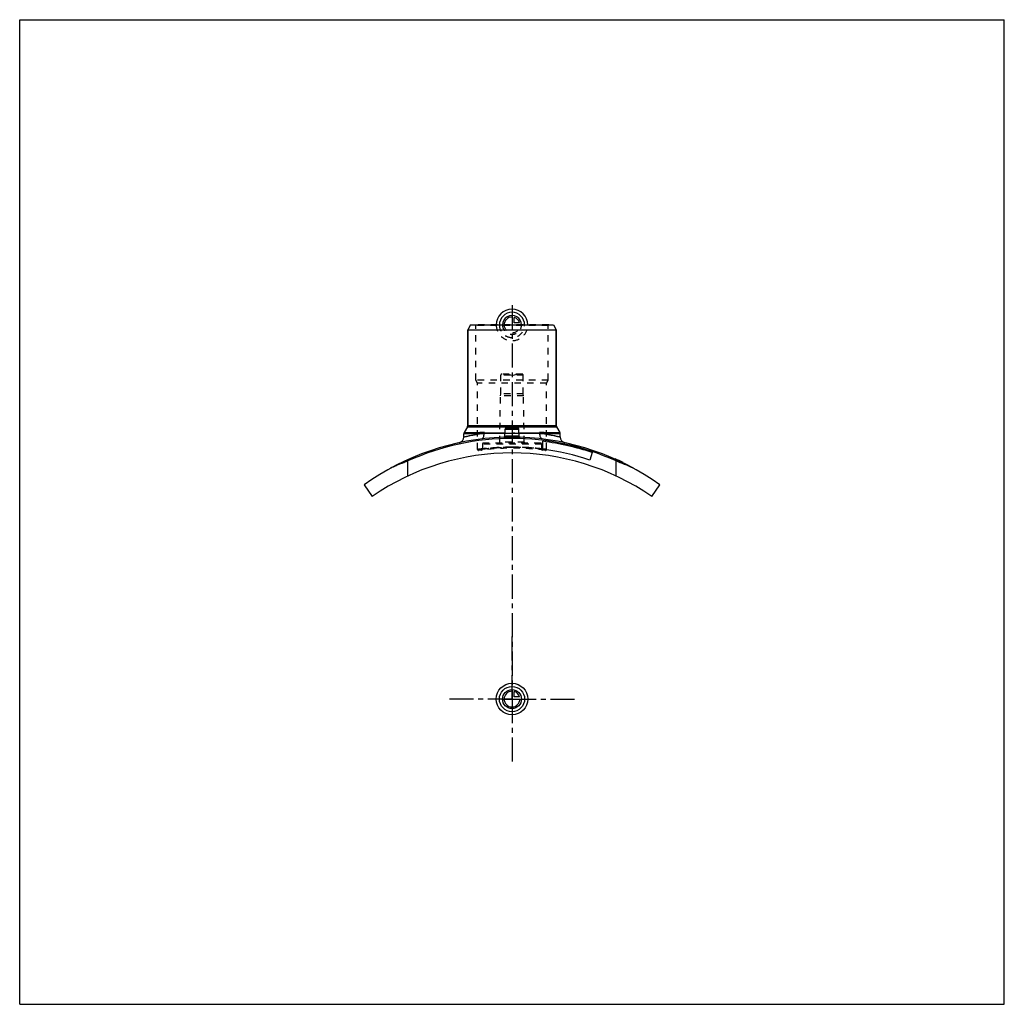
# Model space of a CAD drawing. Header units: millimetres. Extents: x 0 to 1000, y 0 to 1000.
import ezdxf

# ---------------------------------------------------------------- set-up
doc = ezdxf.new("R2010")
doc.units = ezdxf.units.MM
doc.header["$LTSCALE"] = 65.185185
doc.linetypes.add('CENTER', pattern=[0.6, 0.375, -0.075, 0.075, -0.075])
doc.linetypes.add('HIDDEN', pattern=[0.2, 0.1, -0.1])
doc.layers.get('0').update_dxf_attribs({"linetype": 'CONTINUOUS'})
for name, color, linetype in [('ACHSEN_S', 7, 'CONTINUOUS'), ('FASEN', 7, 'CONTINUOUS'), ('KOERPER', 7, 'CONTINUOUS'), ('KONST.EL_MIT_GEO', 7, 'CONTINUOUS'), ('KURVEN', 7, 'CONTINUOUS')]:
    doc.layers.add(name, color=color, linetype=linetype)

msp = doc.modelspace()

# ---------------------------------------------------------------- linework, layer by layer
at = {"color": 7, "linetype": 'Continuous'}
for p, q in [((0, 0), (0, 1000)), ((0, 1000), (1000, 1000)), ((1000, 0), (1000, 1000)), ((0, 0), (1000, 0))]:
    msp.add_line(p, q, dxfattribs=at)
at = {"layer": 'ACHSEN_S', "color": 2, "linetype": 'CENTER'}
msp.add_line((500, 710.2), (500, 289.8), dxfattribs=at)
at = {"layer": 'FASEN', "color": 7, "linetype": 'Continuous'}
for p, q in [((457.9, 690), (455, 685)), ((457.9, 690), (542.1, 690)), ((542.1, 690), (545, 685)), ((455, 685), (545, 685))]:
    msp.add_line(p, q, dxfattribs=at)
at = {"layer": 'KOERPER', "color": 7, "linetype": 'Continuous'}
for p, q in [((455, 587.7), (455, 685)), ((545, 587.7), (545, 685)), ((451, 576.2), (451, 579.4)), ((549, 576.2), (549, 579.4)), ((581.4, 560.3), (578.9, 552.7))]:
    msp.add_line(p, q, dxfattribs=at)
at = {"layer": 'KOERPER', "color": 8, "linetype": 'HIDDEN'}
for p, q in [((488.6, 620), (488.6, 639)), ((511.4, 620), (511.4, 639)), ((488.3, 618), (488.6, 620)), ((511.4, 620), (488.6, 620)), ((511.7, 618), (511.4, 620)), ((487.5, 571), (488.3, 618)), ((511.7, 618), (488.3, 618)), ((512.5, 571), (511.7, 618)), ((470, 569), (470, 564)), ((530, 569), (530, 564))]:
    msp.add_line(p, q, dxfattribs=at)
at = {"layer": 'KOERPER', "color": 2, "linetype": 'CENTER'}
for q in [(500, 377.5), (432.5, 310), (567.5, 310), (500, 242.5)]:
    msp.add_line((500, 310), q, dxfattribs=at)
at = {"layer": 'KONST.EL_MIT_GEO', "color": 8, "linetype": 'HIDDEN'}
for p, q in [((463.2, 689.5), (462.7, 690)), ((537.3, 690), (462.7, 690)), ((536.8, 689.5), (537.3, 690)), ((463.2, 634), (463.2, 689.5)), ((536.8, 689.5), (463.2, 689.5)), ((536.8, 634), (536.8, 689.5)), ((510.3, 640), (489.6, 640)), ((500, 638.7), (495, 640)), ((500, 638.7), (505, 640)), ((465, 630.9), (463.2, 634)), ((536.8, 634), (463.2, 634)), ((465, 563.6), (465, 630.9)), ((535, 630.9), (465, 630.9)), ((511.4, 639), (488.6, 639)), ((535, 630.9), (536.8, 634)), ((535, 563.6), (535, 630.9)), ((529, 570), (471, 570)), ((512.5, 571), (487.5, 571)), ((491.7, 575.9), (491.7, 575.9)), ((530, 569), (470, 569)), ((470, 564.2), (470, 564.2)), ((530, 564.2), (530, 564.2)), ((605.1, 553.5), (605.2, 553.8)), ((605.3, 553.8), (605.1, 553.5)), ((605.2, 553.5), (605.3, 553.7)), ((605.6, 553.3), (605.7, 553.6)), ((605.9, 553.2), (606, 553.4)), ((606.1, 553.1), (606.2, 553.4)), ((606.1, 553.1), (606.2, 553.3)), ((606.3, 553), (606.4, 553.3)), ((606.5, 552.9), (606.6, 553.2)), ((606.5, 552.9), (606.6, 553.2)), ((606.7, 552.8), (606.8, 553.1)), ((606.8, 552.7), (606.9, 553)), ((607.7, 552.3), (607.8, 552.6)), ((607.8, 552.3), (607.9, 552.6)), ((607.8, 552.3), (608, 552.6)), ((608.1, 552.1), (608.3, 552.4)), ((608.6, 551.9), (608.7, 552.2)), ((608.8, 551.8), (608.9, 552.1)), ((608.8, 551.8), (608.9, 552.1)), ((609.4, 551.6), (609.5, 551.8)), ((609.6, 551.5), (609.7, 551.7)), ((609.6, 551.5), (609.7, 551.7)), ((610.9, 550.9), (611, 551.1)), ((611.4, 550.6), (611.5, 550.9)), ((611.4, 550.6), (611.5, 550.9)), ((611.4, 550.6), (611.5, 550.9)), ((611.6, 550.5), (611.8, 550.8)), ((611.8, 550.4), (611.9, 550.7)), ((612.1, 550.2), (612.3, 550.5)), ((612.2, 550.2), (612.4, 550.5))]:
    msp.add_line(p, q, dxfattribs=at)
at = {"layer": 'KONST.EL_MIT_GEO', "color": 7, "linetype": 'Continuous'}
for p, q in [((455, 685), (455, 587.7)), ((545, 685), (545, 587.7)), ((454.7, 586.4), (451.3, 580.7)), ((451.3, 580.7), (467.4, 580.7)), ((454.7, 586.4), (545.3, 586.4)), ((455, 587.7), (545, 587.7)), ((492.6, 576.8), (493, 584.1)), ((493, 584.1), (507, 584.1)), ((493.9, 585), (506.1, 585)), ((507.4, 576.8), (507, 584.1)), ((532.6, 580.7), (548.7, 580.7)), ((545.3, 586.4), (548.7, 580.7)), ((467.1, 579.4), (451, 579.4)), ((531.3, 563.7), (531.3, 571.8)), ((549, 579.4), (532.9, 579.4)), ((394.3, 536.6), (394.3, 551.8)), ((604.8, 554), (604.7, 553.7)), ((604.9, 553.6), (605, 553.9)), ((605.7, 536.6), (605.7, 551.8)), ((611.8, 550.4), (612, 550.7)), ((612.7, 550), (612.8, 550.3)), ((349.7, 527.5), (357.9, 515.7)), ((642.1, 515.7), (650.3, 527.5))]:
    msp.add_line(p, q, dxfattribs=at)
for points in [[(491.8, 575.9), (491.7, 575.9), (491.7, 575.9)], [(492.6, 576.8), (492.6, 576.8), (492.6, 576.7), (492.5, 576.6), (492.5, 576.6), (492.5, 576.5), (492.5, 576.4), (492.5, 576.4), (492.4, 576.3), (492.4, 576.3), (492.3, 576.2), (492.3, 576.2), (492.2, 576.1), (492.2, 576.1), (492.1, 576), (492.1, 576), (492, 576), (491.9, 575.9), (491.9, 575.9), (491.8, 575.9)], [(508.2, 575.9), (508.1, 575.9), (508.1, 575.9), (508, 576), (507.9, 576), (507.9, 576), (507.8, 576.1), (507.8, 576.1), (507.7, 576.2), (507.7, 576.2), (507.6, 576.3), (507.6, 576.3), (507.5, 576.4), (507.5, 576.4), (507.5, 576.5), (507.5, 576.6), (507.5, 576.6), (507.4, 576.7), (507.4, 576.8), (507.4, 576.8)], [(508.3, 575.9), (508.3, 575.9), (508.2, 575.9)]]:
    msp.add_lwpolyline(points, dxfattribs=at)
at = {"layer": 'KONST.EL_MIT_GEO', "color": 8, "linetype": 'HIDDEN'}
for centre, radius, start, end in [((489.6, 639), 1, 90, 180), ((510.3, 639), 1, 0, 90), ((467.4, 392.6), 188.1, 88.6253, 90.0101), ((500, 1770.5), 1190.3, 268.648, 271.352), ((500, 1778.8), 1198.6, 269.6536, 270.3464), ((532.6, 390.7), 190, 89.9968, 91.3678), ((476.3, 383.4), 196.2, 91.3278, 92.6607), ((471, 569), 1, 90, 180), ((500, -613.7), 1193.6, 88.6418, 91.3582), ((486.5, 571), 1, 270, 359), ((500, 319), 257, 88.128, 91.872), ((491.6, 576.9), 1, 278.7861, 281.3434), ((491.6, 576.9), 0.992, 356.2357, 356.987), ((500, -653.5), 1233.4, 89.6623, 90.3377), ((508.4, 576.9), 0.996, 258.6565, 261.5167), ((513.5, 571), 1, 181, 270), ((523.7, 382), 197.6, 87.3442, 88.6673), ((529, 569), 1, 0, 90), ((500, 295.1), 270.7, 96.3615, 97.4214), ((466, 563.6), 1, 180, 277.637), ((500, 310), 254.8, 82.3628, 97.6372), ((469, 563.9), 1, 276.9598, 360), ((500, 294.8), 271, 89.9998, 96.3556), ((500, 294.8), 271, 82.5799, 90.0005), ((500, 294.9), 271, 83.6437, 90.0008), ((500.1, 295.4), 270.4, 83.3752, 83.6385), ((531, 563.9), 1, 180, 263.0402), ((534, 563.6), 1, 262.363, 0), ((512.7, 241.4), 332.2, 110.8708, 114.1041), ((485.2, 236.4), 337.7, 65.922, 69.103)]:
    msp.add_arc(centre, radius, start, end, dxfattribs=at)
at = {"layer": 'KONST.EL_MIT_GEO', "color": 7, "linetype": 'Continuous'}
for centre, radius, start, end in [((453.5, 579.4), 2.5, 150, 180), ((452.5, 587.7), 2.5, 330, 360), ((467.4, 390.7), 190, 88.6322, 90.0032), ((499.4, 1731.8), 1151.5, 268.6307, 269.6676), ((493.9, 584), 1, 90, 177), ((506.1, 584), 1, 3, 90), ((500.2, 1757.3), 1177, 270.3436, 271.358), ((532.6, 392.6), 188.1, 89.9899, 91.3747), ((547.5, 587.7), 2.5, 180, 210), ((546.5, 579.4), 2.5, 0, 30), ((500, 319), 257, 91.872, 125.7814), ((500, 319), 255.7, 65.5907, 114.4093), ((445, 576.2), 6, 282.0711, 360), ((476.3, 382), 197.6, 91.3327, 92.6558), ((499.6, -594.6), 1174.5, 90.3369, 91.3626), ((491.6, 576.9), 0.999, 271.8841, 278.7861), ((491.6, 576.9), 1, 278.7798, 281.3334), ((491.6, 576.9), 1, 281.3434, 356.9893), ((500.4, -591), 1170.9, 88.6358, 89.6647), ((508.4, 576.9), 1, 183.0109, 258.6565), ((508.4, 576.9), 1, 258.6668, 261.5227), ((508.4, 576.9), 0.999, 261.5167, 268.1167), ((500, 319), 257, 54.2186, 88.128), ((523.7, 383.4), 196.2, 87.3393, 88.6722), ((500, 319), 254.7, 71.35, 82.95), ((555, 576.2), 6, 180, 257.9289), ((500, 310), 250, 55.3592, 124.6408), ((500, 319), 246.7, 71.35, 82.7201), ((514.8, 236.4), 337.7, 110.897, 114.078), ((500, 319), 257.3, 64, 65.9622), ((487.3, 241.4), 332.2, 65.8959, 69.1292)]:
    msp.add_arc(centre, radius, start, end, dxfattribs=at)
for points, knots in [([(467.4, 580.7), (467.3, 580.6), (467.2, 580.2), (467.1, 579.7), (467.1, 579.4)], [0, 0, 0, 0, 0.24243, 1, 1, 1, 1]), ([(471.9, 580.6), (471.9, 580.5), (471.8, 580.2), (471.7, 579.8), (471.7, 579.6)], [0, 0, 0, 0, 0.24156, 1, 1, 1, 1]), ([(528.1, 580.6), (528.1, 580.5), (528.2, 580.2), (528.3, 579.8), (528.3, 579.6)], [0, 0, 0, 0, 0.24156, 1, 1, 1, 1]), ([(532.6, 580.7), (532.7, 580.6), (532.8, 580.2), (532.9, 579.7), (532.9, 579.4)], [0, 0, 0, 0, 0.24243, 1, 1, 1, 1]), ([(451, 576.2), (451, 576.2), (451, 576.2), (451, 576.2), (451.1, 576.2), (451.2, 576.2), (451.3, 576.3), (451.4, 576.3), (451.6, 576.3), (451.8, 576.4), (452.2, 576.5), (452.7, 576.6), (453.4, 576.8), (454.3, 576.9), (455.3, 577.2), (456.4, 577.4), (458.1, 577.8), (460.5, 578.2), (463.7, 578.8), (465.9, 579.2), (467.1, 579.4)], [0, 0, 0, 0, 0.00105, 0.00237, 0.00421, 0.00946, 0.01681, 0.02625, 0.03776, 0.05135, 0.06698, 0.10437, 0.14977, 0.20304, 0.26399, 0.3324, 0.40807, 0.58018, 0.77823, 1, 1, 1, 1]), ([(468.9, 574.1), (469.1, 574.1), (469.6, 574.3), (470.1, 574.6), (470.6, 575.2), (471.2, 576.1), (471.6, 577.6), (471.7, 578.9), (471.7, 579.6)], [0, 0, 0, 0, 0.09296, 0.19139, 0.29936, 0.41895, 0.69214, 1, 1, 1, 1]), ([(491.6, 575.9), (491.6, 575.9), (491.6, 575.8), (491.7, 575.8), (491.7, 575.8)], [0, 0, 0, 0, 0.19793, 1, 1, 1, 1]), ([(491.7, 575.8), (491.7, 575.7), (491.8, 575.7), (492.1, 575.6), (492.7, 575.5), (493.5, 575.4), (494.5, 575.4), (495.7, 575.3), (497.6, 575.3), (499, 575.3), (500, 575.3)], [0, 0, 0, 0, 0.01765, 0.04254, 0.11418, 0.21369, 0.33824, 0.48403, 0.64645, 1, 1, 1, 1]), ([(492.6, 576.8), (492.6, 576.8), (492.6, 576.7), (492.7, 576.7), (492.9, 576.6), (493.2, 576.5), (493.5, 576.5), (494, 576.4), (494.8, 576.3), (495.9, 576.3), (497.2, 576.2), (498.6, 576.2), (499.5, 576.2), (500, 576.2)], [0, 0, 0, 0, 0.01052, 0.02727, 0.0522, 0.08568, 0.12764, 0.17781, 0.30099, 0.45085, 0.62174, 0.80716, 1, 1, 1, 1]), ([(500, 576.2), (500.5, 576.2), (501.4, 576.2), (502.8, 576.2), (504.1, 576.3), (505.2, 576.3), (506, 576.4), (506.5, 576.5), (506.8, 576.5), (507.1, 576.6), (507.3, 576.7), (507.4, 576.7), (507.4, 576.8), (507.4, 576.8)], [0, 0, 0, 0, 0.19284, 0.37826, 0.54916, 0.69901, 0.82219, 0.87236, 0.91432, 0.9478, 0.97273, 0.98948, 1, 1, 1, 1]), ([(500, 575.3), (500.5, 575.3), (501.6, 575.3), (503.1, 575.3), (504.5, 575.3), (505.8, 575.4), (506.8, 575.5), (507.5, 575.6), (507.9, 575.6), (508.2, 575.7), (508.3, 575.8), (508.4, 575.8), (508.4, 575.8)], [0, 0, 0, 0, 0.18934, 0.37169, 0.54036, 0.68923, 0.81298, 0.90738, 0.94262, 0.96963, 0.98847, 1, 1, 1, 1]), ([(531.1, 574.1), (530.9, 574.1), (530.4, 574.3), (529.9, 574.6), (529.4, 575.2), (528.8, 576.1), (528.4, 577.6), (528.3, 578.9), (528.3, 579.6)], [0, 0, 0, 0, 0.09296, 0.19139, 0.29936, 0.41895, 0.69214, 1, 1, 1, 1]), ([(532.9, 579.4), (534.1, 579.2), (536.3, 578.8), (539.5, 578.2), (541.9, 577.8), (543.6, 577.4), (544.7, 577.2), (545.7, 576.9), (546.6, 576.8), (547.3, 576.6), (547.8, 576.5), (548.2, 576.4), (548.4, 576.3), (548.6, 576.3), (548.7, 576.3), (548.8, 576.2), (548.9, 576.2), (549, 576.2), (549, 576.2), (549, 576.2), (549, 576.2), (549, 576.2)], [0, 0, 0, 0, 0.22177, 0.41982, 0.59193, 0.66759, 0.73601, 0.79696, 0.85023, 0.89563, 0.93301, 0.94865, 0.96224, 0.97375, 0.98319, 0.99054, 0.99579, 0.99763, 0.99895, 0.99974, 1, 1, 1, 1])]:
    msp.add_open_spline(points, degree=3, knots=knots, dxfattribs=at)
at = {"layer": 'KONST.EL_MIT_GEO', "color": 8, "linetype": 'HIDDEN'}
for points, knots in [([(471.9, 580.6), (471.9, 580.5), (471.8, 580.2), (471.7, 579.8), (471.7, 579.6)], [0, 0, 0, 0, 0.24156, 1, 1, 1, 1]), ([(528.1, 580.6), (528.1, 580.5), (528.2, 580.2), (528.3, 579.8), (528.3, 579.6)], [0, 0, 0, 0, 0.24156, 1, 1, 1, 1]), ([(500, 575.3), (499.5, 575.3), (498.4, 575.3), (496.8, 575.3), (495.4, 575.3), (494.1, 575.4), (493.1, 575.5), (492.3, 575.6), (491.9, 575.7), (491.7, 575.8), (491.6, 575.8), (491.6, 575.9)], [0, 0, 0, 0, 0.19301, 0.37856, 0.54956, 0.6995, 0.82281, 0.9151, 0.97359, 0.99019, 1, 1, 1, 1]), ([(500, 576.9), (499.5, 576.9), (498.6, 576.9), (497.2, 576.9), (495.9, 576.9), (495, 576.9), (494.3, 576.9), (493.8, 576.9), (493.5, 576.8), (493.2, 576.8), (492.9, 576.8), (492.8, 576.8), (492.7, 576.8), (492.6, 576.8), (492.6, 576.8), (492.6, 576.8), (492.6, 576.8)], [0, 0, 0, 0, 0.19498, 0.38247, 0.55531, 0.70686, 0.77279, 0.83128, 0.88178, 0.92378, 0.95688, 0.98076, 0.98916, 0.99518, 0.99879, 1, 1, 1, 1]), ([(492.6, 576.8), (492.6, 576.8), (492.6, 576.8), (492.6, 576.8), (492.7, 576.8), (492.7, 576.8), (492.8, 576.8), (492.9, 576.8), (493.2, 576.8), (493.5, 576.8), (493.8, 576.9), (494.3, 576.9), (495, 576.9), (495.9, 576.9), (497.2, 576.9), (498.6, 576.9), (499.5, 576.9), (500, 576.9)], [0, 0, 0, 0, 0.00121, 0.00482, 0.01084, 0.01924, 0.03001, 0.04312, 0.07622, 0.11822, 0.16872, 0.22721, 0.29314, 0.44469, 0.61753, 0.80502, 1, 1, 1, 1]), ([(500, 576.2), (499.5, 576.2), (498.6, 576.2), (497.2, 576.2), (495.9, 576.3), (494.8, 576.3), (494, 576.4), (493.5, 576.5), (493.2, 576.5), (492.9, 576.6), (492.7, 576.7), (492.6, 576.7), (492.6, 576.8), (492.6, 576.8)], [0, 0, 0, 0, 0.19284, 0.37826, 0.54915, 0.69901, 0.82219, 0.87236, 0.91432, 0.9478, 0.97273, 0.98948, 1, 1, 1, 1]), ([(507.4, 576.8), (507.4, 576.8), (507.4, 576.8), (507.4, 576.8), (507.3, 576.8), (507.3, 576.8), (507.2, 576.8), (507.1, 576.8), (506.8, 576.8), (506.5, 576.8), (506.2, 576.9), (505.7, 576.9), (505, 576.9), (504.1, 576.9), (502.8, 576.9), (501.4, 576.9), (500.5, 576.9), (500, 576.9)], [0, 0, 0, 0, 0.00121, 0.00482, 0.01084, 0.01924, 0.03001, 0.04312, 0.07622, 0.11822, 0.16872, 0.22721, 0.29314, 0.44469, 0.61753, 0.80502, 1, 1, 1, 1]), ([(500, 576.9), (500.5, 576.9), (501.4, 576.9), (502.8, 576.9), (504.1, 576.9), (505, 576.9), (505.7, 576.9), (506.2, 576.9), (506.5, 576.8), (506.8, 576.8), (507.1, 576.8), (507.2, 576.8), (507.3, 576.8), (507.4, 576.8), (507.4, 576.8), (507.4, 576.8), (507.4, 576.8)], [0, 0, 0, 0, 0.19498, 0.38247, 0.55531, 0.70686, 0.77279, 0.83128, 0.88178, 0.92378, 0.95688, 0.98076, 0.98916, 0.99518, 0.99879, 1, 1, 1, 1]), ([(507.4, 576.8), (507.4, 576.8), (507.4, 576.7), (507.3, 576.7), (507.1, 576.6), (506.8, 576.5), (506.5, 576.5), (506, 576.4), (505.2, 576.3), (504.1, 576.3), (502.8, 576.2), (501.4, 576.2), (500.5, 576.2), (500, 576.2)], [0, 0, 0, 0, 0.01052, 0.02727, 0.0522, 0.08568, 0.12764, 0.17781, 0.30099, 0.45085, 0.62174, 0.80716, 1, 1, 1, 1]), ([(465, 563.6), (465.2, 563.6), (466.1, 563.7), (468.1, 563.9), (471.3, 564.3), (475.6, 564.7), (480.8, 565.2), (489, 565.7), (495.5, 565.8), (500, 565.8)], [0, 0, 0, 0, 0.01936, 0.07661, 0.16936, 0.29389, 0.44537, 0.61801, 1, 1, 1, 1]), ([(500, 565.8), (498, 565.8), (494.2, 565.8), (489.5, 565.6), (485.9, 565.4), (483.4, 565.3), (481, 565.1), (478.9, 564.9), (476.9, 564.7), (475.1, 564.5), (473.8, 564.4), (472.9, 564.3), (472.3, 564.2), (471.8, 564.2), (471.3, 564.1), (470.9, 564.1), (470.6, 564), (470.4, 564), (470.2, 564), (470.2, 564), (470.1, 564), (470, 564), (470, 563.9), (470, 563.9), (470, 563.9), (470, 563.9)], [0, 0, 0, 0, 0.19476, 0.38205, 0.47063, 0.5547, 0.63347, 0.70617, 0.77213, 0.83069, 0.8813, 0.90345, 0.92343, 0.94118, 0.95666, 0.96983, 0.98065, 0.9891, 0.99243, 0.99515, 0.99727, 0.99879, 0.99932, 0.9997, 1, 1, 1, 1]), ([(470, 563.9), (470.2, 564), (471, 564.1), (472.6, 564.3), (475.4, 564.6), (479.1, 564.9), (483.5, 565.3), (490.6, 565.7), (496.2, 565.8), (500, 565.8)], [0, 0, 0, 0, 0.01935, 0.07658, 0.16931, 0.29383, 0.44531, 0.61797, 1, 1, 1, 1]), ([(530, 563.9), (529.8, 564), (529, 564.1), (527.4, 564.3), (524.6, 564.6), (520.9, 564.9), (516.5, 565.3), (509.4, 565.7), (503.8, 565.8), (500, 565.8)], [0, 0, 0, 0, 0.01935, 0.07658, 0.16931, 0.29383, 0.44531, 0.61797, 1, 1, 1, 1]), ([(500, 565.8), (502, 565.8), (505.8, 565.8), (510.5, 565.6), (514.1, 565.4), (516.6, 565.3), (519, 565.1), (521.1, 564.9), (523.1, 564.7), (524.9, 564.5), (526.2, 564.4), (527.1, 564.3), (527.7, 564.2), (528.2, 564.2), (528.7, 564.1), (529.1, 564.1), (529.4, 564), (529.6, 564), (529.8, 564), (529.8, 564), (529.9, 564), (530, 564), (530, 563.9), (530, 563.9), (530, 563.9), (530, 563.9)], [0, 0, 0, 0, 0.19476, 0.38205, 0.47063, 0.5547, 0.63347, 0.70617, 0.77213, 0.83069, 0.8813, 0.90345, 0.92343, 0.94118, 0.95666, 0.96983, 0.98065, 0.9891, 0.99243, 0.99515, 0.99727, 0.99879, 0.99932, 0.9997, 1, 1, 1, 1]), ([(535, 563.6), (534.7, 563.6), (533.4, 563.8), (532.2, 563.9), (531.3, 564)], [0, 0, 0, 0, 0.25378, 1, 1, 1, 1])]:
    msp.add_open_spline(points, degree=3, knots=knots, dxfattribs=at)
for points in [[(508.4, 575.9), (508.4, 575.9), (508.4, 575.8), (508.4, 575.8)], [(612.1, 550.2), (612.2, 550.3), (612.2, 550.4), (612.3, 550.5)], [(612.1, 550.2), (612.2, 550.3), (612.2, 550.4), (612.3, 550.5)]]:
    msp.add_open_spline(points, degree=3, dxfattribs=at)
at = {"layer": 'KONST.EL_MIT_GEO', "color": 7, "linetype": 'Continuous'}
msp.add_open_spline([(508.4, 575.8), (508.4, 575.8), (508.4, 575.9), (508.4, 575.9)], degree=3, dxfattribs=at)
at = {"layer": 'KURVEN', "color": 8, "linetype": 'HIDDEN'}
msp.add_line((490.4, 690), (508, 690), dxfattribs=at)
at = {"layer": 'KURVEN', "color": 40, "linetype": 'Continuous'}
for p, q in [((500, 699.6), (500, 690)), ((502.2, 692.2), (502.2, 697.7)), ((507.7, 692.2), (502.2, 692.2)), ((490.4, 310), (508, 310)), ((500, 319.6), (500, 310)), ((502.2, 312.2), (502.2, 317.7)), ((507.7, 312.2), (502.2, 312.2))]:
    msp.add_line(p, q, dxfattribs=at)
for radius in [16, 12.8, 9.6]:
    msp.add_circle((500, 310), radius, dxfattribs=at)
for centre, radius, start, end in [((500, 690), 16, 0, 180), ((500, 690), 12.8, 0, 180), ((500, 690), 9.6, 0, 180.0001), ((500, 690), 8, 90, 180.0001), ((500, 690), 8, 15.962, 74.038), ((500, 310), 8, 90, 360), ((500, 310), 8, 15.962, 74.038)]:
    msp.add_arc(centre, radius, start, end, dxfattribs=at)
at = {"layer": 'KURVEN', "color": 8, "linetype": 'HIDDEN'}
for radius, start in [(16, 180), (12.8, 180), (9.6, 180.0001), (8, 180.0001)]:
    msp.add_arc((500, 690), radius, start, 360, dxfattribs=at)

doc.saveas('drawing.dxf')
